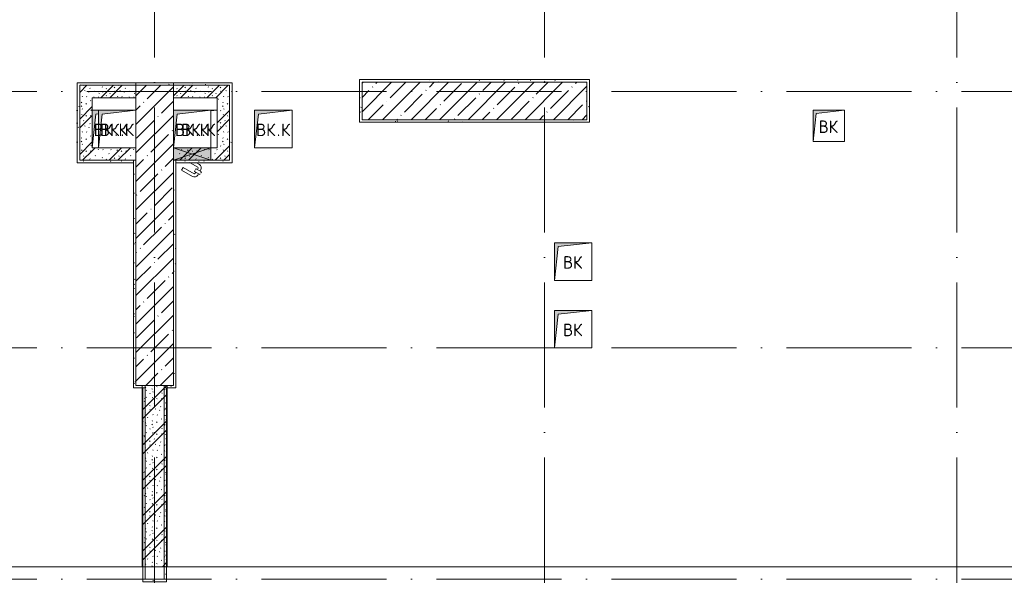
# Model space of a CAD drawing. Header units: millimetres. Extents: x 83162 to 161202, y 56220 to 105342.
# Tile 25 of 209: x 99670 to 107550, y 85017 to 89525. Entities that reach past the tile are written whole.
import ezdxf

# ---------------------------------------------------------------- set-up
doc = ezdxf.new("R2010")
doc.units = ezdxf.units.MM
doc.linetypes.add('4_ Штрихпунктир_ 10 х 2 мм', pattern=[1400, 1000, -200, 0, -200])
for name, color, linetype, lineweight in [('A-____-NOTE-TEXT', 5, 'Continuous', 9), ('A-DETL-GENF-OTLN', 7, 'Continuous', 9), ('A-DOOR-____-OTLN', 7, 'Continuous', 9), ('A-FLOR-____-OTLN', 7, 'Continuous', 9), ('A-GLAZ-____-MCUT', 7, 'Continuous', 9), ('A-GLAZ-____-OTLN', 7, 'Continuous', 9), ('A-WALL-____-MCUT', 7, 'Continuous', 9), ('A-WALL-____-PATT', 7, 'Continuous', 9), ('I-WALL-____-MCUT', 7, 'Continuous', 9), ('M-EQPM-____-OTLN', 7, 'Continuous', 9), ('S-COLS-____-MCUT', 7, 'Continuous', 9), ('S-COLS-____-OTLN', 7, 'Continuous', 9), ('S-GRID-____-OTLN', 7, 'Continuous', 9)]:
    doc.layers.add(name, color=color, linetype=linetype, lineweight=lineweight)
doc.styles.add('GOST Common', font='GOST_Common.ttf', dxfattribs={"height": 100})
pattern_1 = [(135, (150.28, 188.64), (-282.8427, 3e-14), [5, -395]), (135, (174.9, 237.36), (-282.8427, 3e-14), [5, -395]), (135, (211.96, 236.53), (-282.8427, 3e-14), [5, -395]), (135, (114.96, 223.96), (-282.8427, 3e-14), [5, -395]), (135, (77.54, 223.96), (-282.8427, 3e-14), [5, -395]), (135, (57.44, 184.52), (-282.8427, 3e-14), [5, -395]), (135, (66.21, 142.9), (-282.8427, 3e-14), [5, -395]), (135, (107.33, 161), (-282.8427, 3e-14), [5, -395]), (135, (99.08, 130.94), (-282.8427, 3e-14), [5, -395]), (135, (22.6, 136.46), (-282.8427, 3e-14), [5, -395]), (135, (21.16, 168.08), (-282.8427, 3e-14), [5, -395]), (135, (46.13, 96.12), (-282.8427, 3e-14), [5, -395]), (135, (3.54, 74.6), (-282.8427, 3e-14), [5, -395]), (135, (40.3, 47.56), (-282.8427, 3e-14), [5, -395]), (135, (39.77, 18.47), (-282.8427, 3e-14), [5, -395]), (135, (76.94, 37.28), (-282.8427, 3e-14), [5, -395]), (135, (114.18, 62.4), (-282.8427, 3e-14), [5, -395]), (135, (139.87, 90.2), (-282.8427, 3e-14), [5, -395]), (135, (141.44, 15.82), (-282.8427, 3e-14), [5, -395]), (135, (188.69, 26.73), (-282.8427, 3e-14), [5, -395]), (135, (176.14, 51.36), (-282.8427, 3e-14), [5, -395]), (135, (177.03, 0), (-282.8427, 3e-14), [5, -395]), (135, (276.61, 8.22), (-282.8427, 3e-14), [5, -395]), (135, (271.19, 31.72), (-282.8427, 3e-14), [5, -395]), (135, (268.29, 119.65), (-282.8427, 3e-14), [5, -395]), (135, (237.92, 101.95), (-282.8427, 3e-14), [5, -395]), (135, (237.92, 158.27), (-282.8427, 3e-14), [5, -395]), (135, (260.4, 204.35), (-282.8427, 3e-14), [5, -395]), (135, (275.54, 235.4), (-282.8427, 3e-14), [5, -395]), (135, (117.62, 268.96), (-282.8427, 3e-14), [5, -395]), (135, (203.62, 273.83), (-282.8427, 3e-14), [5, -395]), (135, (47.24, 279.3), (-282.8427, 3e-14), [5, -395]), (135, (23.2, 266.16), (-282.8427, 3e-14), [5, -395]), (135, (42.78, 232.52), (-282.8427, 3e-14), [5, -395]), (135, (177.76, 90.57), (-282.8427, 3e-14), [5, -395]), (135, (181.12, 121.8), (-282.8427, 3e-14), [5, -395]), (135, (206.73, 172.06), (-282.8427, 3e-14), [5, -395]), (135, (143.14, 136.62), (-282.8427, 3e-14), [5, -395]), (135, (211.51, 131.86), (-282.8427, 3e-14), [5, -395]), (135, (81.47, 95.1), (-282.8427, 3e-14), [5, -395]), (135, (235.13, 60.46), (-282.8427, 3e-14), [5, -395]), (135, (242.24, 4.89), (-282.8427, 3e-14), [5, -395]), (45, (0, 106.07), (-282.8427, 0), []), (45, (106.07, 0), (-282.8427, 0), []), (45, (176.78, 0), (-282.8427, 0), []), (45, (0, 176.78), (-282.8427, 0), [])]
pattern_2 = [(0, (0, 0), (203.2, 50.8), [3.353, -149.047, 3.353, -149.047, -812.8]), (0, (0, 0), (203.2, 50.8), [-304.8, 3.353, -301.447, 3.353, -149.047, -355.6]), (0, (0, 0), (203.2, 50.8), [-762, 3.353, -98.247, 3.353, -250.647]), (120, (76.2, 25.4), (-145.59409, 150.576362), [3.353, -149.047, 3.353, -149.047, -812.8]), (120, (76.2, 25.4), (-145.59409, 150.576362), [-304.8, 3.353, -301.447, 3.353, -149.047, -355.6]), (120, (76.2, 25.4), (-145.59409, 150.576362), [-762, 3.353, -98.247, 3.353, -250.647]), (240, (101.6, 127), (-57.60591, -201.376362), [3.353, -149.047, 3.353, -149.047, -812.8]), (240, (101.6, 127), (-57.60591, -201.376362), [-304.8, 3.353, -301.447, 3.353, -149.047, -355.6]), (240, (101.6, 127), (-57.60591, -201.376362), [-762, 3.353, -98.247, 3.353, -250.647])]

# ---------------------------------------------------------------- blocks, each defined once
blk = doc.blocks.new('АР_Канал вертикальный прямоугольный - ВК_К-7427197-ВКК_01_К3_З_ЭОМ_греющий кабель_')
at = {"layer": 'A-DETL-GENF-OTLN', "lineweight": 5, "true_color": 0xf4f4f4}
blk.add_hatch(color=7, dxfattribs=at).paths.add_polyline_path([(-150, -150), (-120, 120), (150, 150), (-150, 150), (-150, 81.5)])
at = {"layer": 'A-DETL-GENF-OTLN', "color": 254, "lineweight": 13, "true_color": 0xcccccc}
for p, q in [((150, 150), (-150, 150)), ((-150, 150), (-150, -150)), ((150, 150), (-150, 150)), ((-150, 150), (-150, -150)), ((-150, -150), (-120, 120)), ((-150, -150), (-120, 120)), ((-120, 120), (150, 150)), ((-120, 120), (150, 150)), ((150, -150), (150, 150)), ((-150, -150), (150, -150))]:
    blk.add_line(p, q, dxfattribs=at)
at = {"layer": 'M-EQPM-____-OTLN', "color": 254, "lineweight": 5, "true_color": 0xcccccc}
for p, q in [((-150, -150), (-150, 150)), ((-150, 150), (150, 150)), ((150, 150), (150, -150)), ((150, -150), (-150, -150))]:
    blk.add_line(p, q, dxfattribs=at)
blk = doc.blocks.new('КР_Колонна_ЖБ_Прямоугольная - 300x2400h_B40-1281381-ВКК_01_К3_З_ЭОМ_греющий кабель_')
at = {"layer": 'S-COLS-____-OTLN', "lineweight": 5, "true_color": 0xcccccc}
h = blk.add_hatch(dxfattribs=at)
h.set_pattern_fill('FP_5', color=254, style=0, pattern_type=2)
h.set_pattern_definition([(225, (100750, 87800), (114.04925, -114.04925), []), (225, (100635.95, 87800), (114.04925, -114.04925), [201.613, -40.323, 3.353, -36.97])])
h.paths.add_polyline_path([(-150, 1200), (-150, -1200), (150, -1200), (150, 1200)])
at = {"layer": 'S-COLS-____-MCUT', "color": 254, "lineweight": 5, "true_color": 0xcccccc}
for p, q in [((150, 1200), (-150, 1200)), ((-150, 1200), (-150, -600)), ((150, -700), (150, 1200)), ((-150, -600), (-150, -700)), ((-150, -1000), (-150, -1200)), ((150, -1200), (150, -1000)), ((-150, -1200), (150, -1200))]:
    blk.add_line(p, q, dxfattribs=at)
blk = doc.blocks.new('КР_Колонна_ЖБ_Прямоугольная - 300x1800h_B40-1284474-ВКК_01_К3_З_ЭОМ_греющий кабель_')
at = {"layer": 'S-COLS-____-OTLN', "lineweight": 5, "true_color": 0xcccccc}
h = blk.add_hatch(dxfattribs=at)
h.set_pattern_fill('FP_13', color=254, style=0, pattern_type=2)
h.set_pattern_definition([(135, (88875, -103310), (-114.04925, -114.04925), []), (135, (88875, -103195.95), (-114.04925, -114.04925), [201.613, -40.323, 3.353, -36.97])])
h.paths.add_polyline_path([(150, 900), (-150, 900), (-150, -900), (150, -900), (150, 293)])
at = {"layer": 'S-COLS-____-MCUT', "color": 254, "lineweight": 5, "true_color": 0xcccccc}
for p, q in [((150, 900), (-150, 900)), ((-150, 900), (-150, -900)), ((150, -900), (150, 900)), ((-150, -900), (150, -900))]:
    blk.add_line(p, q, dxfattribs=at)
blk = doc.blocks.new('АР_Канал вертикальный прямоугольный - ВК-6742463-ВКК_01_К3_З_ЭОМ_греющий кабель_')
at = {"layer": 'A-DETL-GENF-OTLN', "lineweight": 5, "true_color": 0xf4f4f4}
blk.add_hatch(color=7, dxfattribs=at).paths.add_polyline_path([(-125, -125), (-100, 100), (125, 125), (-125, 125), (-125, 56.5)])
at = {"layer": 'A-DETL-GENF-OTLN', "color": 254, "lineweight": 13, "true_color": 0xcccccc}
for p, q in [((125, 125), (-125, 125)), ((-125, 125), (-125, -125)), ((125, 125), (-125, 125)), ((-125, 125), (-125, -125)), ((-125, -125), (-100, 100)), ((-125, -125), (-100, 100)), ((-100, 100), (125, 125)), ((-100, 100), (125, 125)), ((125, -125), (125, 125)), ((-125, -125), (125, -125))]:
    blk.add_line(p, q, dxfattribs=at)
at = {"layer": 'M-EQPM-____-OTLN', "color": 254, "lineweight": 5, "true_color": 0xcccccc}
for p, q in [((-125, -125), (-125, 125)), ((-125, 125), (125, 125)), ((125, 125), (125, -125)), ((125, -125), (-125, -125))]:
    blk.add_line(p, q, dxfattribs=at)
blk = doc.blocks.new('АР_Канал вертикальный прямоугольный - ВК-6742635-ВКК_01_К3_З_ЭОМ_греющий кабель_')
at = {"layer": 'A-DETL-GENF-OTLN', "lineweight": 5, "true_color": 0xf4f4f4}
blk.add_hatch(color=7, dxfattribs=at).paths.add_polyline_path([(-150, -150), (-120, 120), (150, 150), (-150, 150)])
at = {"layer": 'A-DETL-GENF-OTLN', "color": 254, "lineweight": 13, "true_color": 0xcccccc}
for p, q in [((150, 150), (-150, 150)), ((-150, 150), (-150, -150)), ((150, 150), (-150, 150)), ((-150, 150), (-150, -150)), ((-150, -150), (-120, 120)), ((-150, -150), (-120, 120)), ((-120, 120), (150, 150)), ((-120, 120), (150, 150)), ((150, -150), (150, 150)), ((-150, -150), (150, -150))]:
    blk.add_line(p, q, dxfattribs=at)
at = {"layer": 'M-EQPM-____-OTLN', "color": 254, "lineweight": 5, "true_color": 0xcccccc}
for p, q in [((-150, -150), (-150, 150)), ((-150, 150), (150, 150)), ((150, 150), (150, -150)), ((150, -150), (-150, -150))]:
    blk.add_line(p, q, dxfattribs=at)
blk = doc.blocks.new('АР_Канал вертикальный прямоугольный - ВК_К-V28-ВКК_01_К3_З_ЭОМ_греющий кабель_')
at = {"layer": 'A-DETL-GENF-OTLN', "lineweight": 5, "true_color": 0xf4f4f4}
blk.add_hatch(color=7, dxfattribs=at).paths.add_polyline_path([(100, 144.4), (150, 150), (100, 150)])
at = {"layer": 'A-DETL-GENF-OTLN', "color": 254, "lineweight": 13, "true_color": 0xcccccc}
for p, q in [((100, 144.4), (150, 150)), ((100, 144.4), (150, 150)), ((150, 150), (100, 150)), ((150, 150), (100, 150))]:
    blk.add_line(p, q, dxfattribs=at)
at = {"layer": 'M-EQPM-____-OTLN', "color": 254, "lineweight": 5, "true_color": 0xcccccc}
blk.add_line((100, 150), (150, 150), dxfattribs=at)
blk = doc.blocks.new('АР_Канал вертикальный прямоугольный - ВК_К-V29-ВКК_01_К3_З_ЭОМ_греющий кабель_')
at = {"layer": 'A-DETL-GENF-OTLN', "lineweight": 5, "true_color": 0xf4f4f4}
blk.add_hatch(color=7, dxfattribs=at).paths.add_polyline_path([(-150, -150), (-120, 120), (-100, 122.2), (-100, 150), (-150, 150), (-150, 81.5)])
at = {"layer": 'A-DETL-GENF-OTLN', "color": 254, "lineweight": 13, "true_color": 0xcccccc}
for p, q in [((-100, 150), (-150, 150)), ((-100, 150), (-150, 150)), ((-150, -150), (-120, 120)), ((-150, -150), (-120, 120)), ((-120, 120), (-100, 122.2)), ((-120, 120), (-100, 122.2))]:
    blk.add_line(p, q, dxfattribs=at)
at = {"layer": 'M-EQPM-____-OTLN', "color": 254, "lineweight": 5, "true_color": 0xcccccc}
blk.add_line((-150, 150), (-100, 150), dxfattribs=at)
blk = doc.blocks.new('АР_Канал вертикальный прямоугольный - ВК_К-3506722-ВКК_01_К3_З_ЭОМ_греющий кабель_')
at = {"layer": 'A-DETL-GENF-OTLN', "lineweight": 5, "true_color": 0xf4f4f4}
blk.add_hatch(color=7, dxfattribs=at).paths.add_polyline_path([(-150, -150), (-120, 120), (150, 150), (-150, 150), (-150, 81.5)])
at = {"layer": 'A-DETL-GENF-OTLN', "color": 254, "lineweight": 13, "true_color": 0xcccccc}
for p, q in [((150, 150), (-150, 150)), ((-150, 150), (-150, -150)), ((150, 150), (-150, 150)), ((-150, 150), (-150, -150)), ((-150, -150), (-120, 120)), ((-150, -150), (-120, 120)), ((-120, 120), (150, 150)), ((-120, 120), (150, 150)), ((150, -150), (150, 150)), ((-150, -150), (150, -150))]:
    blk.add_line(p, q, dxfattribs=at)
at = {"layer": 'M-EQPM-____-OTLN', "color": 254, "lineweight": 5, "true_color": 0xcccccc}
for p, q in [((-150, -150), (-150, 150)), ((-150, 150), (150, 150)), ((150, 150), (150, -150)), ((150, -150), (-150, -150))]:
    blk.add_line(p, q, dxfattribs=at)
blk = doc.blocks.new('АР_Канал вертикальный прямоугольный - ВК-3506840-ВКК_01_К3_З_ЭОМ_греющий кабель_')
at = {"layer": 'A-DETL-GENF-OTLN', "lineweight": 5, "true_color": 0xf4f4f4}
blk.add_hatch(color=7, dxfattribs=at).paths.add_polyline_path([(-150, -150), (-120, 120), (150, 150), (-150, 150)])
at = {"layer": 'A-DETL-GENF-OTLN', "color": 254, "lineweight": 13, "true_color": 0xcccccc}
for p, q in [((150, 150), (-150, 150)), ((-150, 150), (-150, -150)), ((150, 150), (-150, 150)), ((-150, 150), (-150, -150)), ((-150, -150), (-120, 120)), ((-150, -150), (-120, 120)), ((-120, 120), (150, 150)), ((-120, 120), (150, 150)), ((150, -150), (150, 150)), ((-150, -150), (150, -150))]:
    blk.add_line(p, q, dxfattribs=at)
at = {"layer": 'M-EQPM-____-OTLN', "color": 254, "lineweight": 5, "true_color": 0xcccccc}
for p, q in [((-150, -150), (-150, 150)), ((-150, 150), (150, 150)), ((150, 150), (150, -150)), ((150, -150), (-150, -150))]:
    blk.add_line(p, q, dxfattribs=at)
blk = doc.blocks.new('АР_Отверстие прямоугольное - ВК_К-4528386-ВКК_01_К3_З_ЭОМ_греющий кабель_')
at = {"layer": 'A-DETL-GENF-OTLN', "lineweight": 5, "true_color": 0xf9f9f9}
blk.add_hatch(color=7, dxfattribs=at).paths.add_polyline_path([(275, 50), (-25, 50), (-25, -50), (275, -50)])
at = {"layer": 'A-DETL-GENF-OTLN', "color": 254, "lineweight": 5, "true_color": 0xcccccc}
for p, q in [((275, 50), (-25, -50)), ((-25, 50), (275, -50))]:
    blk.add_line(p, q, dxfattribs=at)
at = {"layer": 'A-DETL-GENF-OTLN', "color": 254, "lineweight": 13, "true_color": 0xcccccc}
for p, q in [((275, 50), (-25, 50)), ((-25, 50), (-25, -50)), ((275, -50), (275, 50))]:
    blk.add_line(p, q, dxfattribs=at)
at = {"layer": 'A-GLAZ-____-MCUT', "color": 254, "lineweight": 5, "true_color": 0xcccccc}
for p, q in [((-25, 50), (-25, -50)), ((275, 50), (275, -50))]:
    blk.add_line(p, q, dxfattribs=at)
blk = doc.blocks.new('АР_Дверь однопольная - 300х400h_200__ВК_СС-V42-ВКК_01_К3_З_ЭОМ_греющий кабель_')
at = {"layer": 'A-DOOR-____-OTLN', "color": 254, "lineweight": 5, "true_color": 0xcccccc}
for p, q in [((-66.2, 157.5), (-62.2, 164.4)), ((-62.2, 164.4), (-18.9, 139.4)), ((-51.4, 158.2), (-45.4, 168.6)), ((71.9, 106.7), (-16.9, 157.9)), ((84.4, 128.3), (-4.4, 179.6)), ((-71.2, 148.8), (-75.2, 141.9)), ((-75.2, 141.9), (-31.9, 116.9)), ((-64.4, 135.7), (-70.4, 125.3)), ((-34.6, 70), (-59.4, 84.3)), ((-42.7, 123.2), (-48.7, 112.8)), ((15.4, 70), (-46.9, 105.9)), ((-31.9, 116.9), (-27.9, 123.8)), ((-29.7, 145.7), (-23.7, 156.1)), ((-18.9, 139.4), (-22.9, 132.5)), ((71.9, 106.7), (84.4, 128.3))]:
    blk.add_line(p, q, dxfattribs=at)
for centre, radius, start, end in [((-19.4, 153.6), 30, 60, 150), ((-19.4, 153.6), 4.99, 60, 150), ((-44.4, 110.3), 30, 150, 240), ((-44.4, 110.3), 4.99, 150, 240)]:
    blk.add_arc(centre, radius, start, end, dxfattribs=at)
blk = doc.blocks.new('240311_Наметкина 10_РД_АР_К3_R21_rvt-1-ВКК_01_К3_З_ЭОМ_греющий кабель_')
at = {"layer": 'A-WALL-____-PATT', "lineweight": 5, "true_color": 0xcccccc}
h = blk.add_hatch(dxfattribs=at)
h.set_pattern_fill('FP_29', color=254, style=0, pattern_type=2)
h.set_pattern_definition(pattern_1)
h.paths.add_polyline_path([(100150, 88400), (100250, 88400), (100250, 89000), (100150, 89000), (100150, 88731.5)])
h = blk.add_hatch(dxfattribs=at)
h.set_pattern_fill('FP_29', color=254, style=0, pattern_type=2)
h.set_pattern_definition(pattern_1)
h.paths.add_polyline_path([(100600, 88900), (100600, 89000), (100250, 89000), (100250, 88900)])
h = blk.add_hatch(dxfattribs=at)
h.set_pattern_fill('FP_29', color=254, style=0, pattern_type=2)
h.set_pattern_definition(pattern_1)
h.paths.add_polyline_path([(100900, 88900), (101350, 88900), (101350, 89000), (100900, 89000)])
h = blk.add_hatch(dxfattribs=at)
h.set_pattern_fill('FP_29', color=254, style=0, pattern_type=2)
h.set_pattern_definition(pattern_1)
h.paths.add_polyline_path([(101350, 88400), (101350, 88900), (101250, 88900), (101250, 88400)])
h = blk.add_hatch(dxfattribs=at)
h.set_pattern_fill('FP_29', color=254, style=0, pattern_type=2)
h.set_pattern_definition(pattern_1)
h.paths.add_polyline_path([(100330, 88400), (100600, 88400), (100600, 88500), (100250, 88500), (100250, 88400), (100300, 88400)])
h = blk.add_hatch(dxfattribs=at)
h.set_pattern_fill('FP_29', color=254, style=0, pattern_type=2)
h.set_pattern_definition(pattern_1)
h.paths.add_polyline_path([(100900, 88400), (101250, 88400), (101250, 88500), (100900, 88500)])
h = blk.add_hatch(dxfattribs=at)
h.set_pattern_fill('FP_29', color=254, style=0, pattern_type=2)
h.set_pattern_definition(pattern_1)
h.paths.add_polyline_path([(100850, 85150), (100850, 86600), (100650, 86600), (100650, 85150)])
at = {"layer": 'A-FLOR-____-OTLN', "color": 254, "lineweight": 5, "true_color": 0xcccccc}
for p, q in [((93750, 85150), (100650, 85150)), ((100650, 85150), (93750, 85150)), ((100850, 85150), (110345, 85150)), ((110345, 85150), (100850, 85150))]:
    blk.add_line(p, q, dxfattribs=at)
at = {"layer": 'I-WALL-____-MCUT', "color": 254, "lineweight": 5, "true_color": 0xcccccc}
for p, q in [((100150, 89000), (100150, 88400)), ((100250, 89000), (100150, 89000)), ((100600, 89000), (100250, 89000)), ((101350, 89000), (100900, 89000)), ((101350, 88900), (101350, 89000)), ((100250, 88900), (100600, 88900)), ((100250, 88500), (100250, 88900)), ((100900, 88900), (101250, 88900)), ((101250, 88900), (101250, 88500)), ((101350, 88400), (101350, 88900)), ((100300, 88500), (100250, 88500)), ((101250, 88500), (101200, 88500)), ((100150, 88400), (100250, 88400)), ((100250, 88400), (100600, 88400)), ((100900, 88400), (101200, 88400)), ((101200, 88400), (101250, 88400)), ((101250, 88400), (101350, 88400)), ((100650, 86600), (100650, 85150)), ((100850, 85150), (100850, 86600)), ((100650, 85150), (100850, 85150))]:
    blk.add_line(p, q, dxfattribs=at)
at = {"layer": 'A-DOOR-____-OTLN', "color": 254, "lineweight": 5, "true_color": 0xcccccc, "rotation": 180}
blk.add_blockref('АР_Дверь однопольная - 300х400h_200__ВК_СС-V42-ВКК_01_К3_З_ЭОМ_греющий кабель_', (101049.3, 88450), dxfattribs=at)
at = {"layer": 'A-GLAZ-____-OTLN', "color": 254, "lineweight": 5, "true_color": 0xcccccc, "rotation": 180}
blk.add_blockref('АР_Отверстие прямоугольное - ВК_К-4528386-ВКК_01_К3_З_ЭОМ_греющий кабель_', (101175, 88450), dxfattribs=at)
at = {"layer": 'M-EQPM-____-OTLN', "color": 254, "lineweight": 5, "true_color": 0xcccccc}
for name, p in [('АР_Канал вертикальный прямоугольный - ВК_К-V29-ВКК_01_К3_З_ЭОМ_греющий кабель_', (100400, 88650)), ('АР_Канал вертикальный прямоугольный - ВК_К-7427197-ВКК_01_К3_З_ЭОМ_греющий кабель_', (100450, 88650)), ('АР_Канал вертикальный прямоугольный - ВК_К-7427197-ВКК_01_К3_З_ЭОМ_греющий кабель_', (101050, 88650)), ('АР_Канал вертикальный прямоугольный - ВК_К-V28-ВКК_01_К3_З_ЭОМ_греющий кабель_', (101100, 88650)), ('АР_Канал вертикальный прямоугольный - ВК_К-3506722-ВКК_01_К3_З_ЭОМ_греющий кабель_', (101700, 88650)), ('АР_Канал вертикальный прямоугольный - ВК-6742463-ВКК_01_К3_З_ЭОМ_греющий кабель_', (106145, 88675)), ('АР_Канал вертикальный прямоугольный - ВК-3506840-ВКК_01_К3_З_ЭОМ_греющий кабель_', (104100, 87590)), ('АР_Канал вертикальный прямоугольный - ВК-6742635-ВКК_01_К3_З_ЭОМ_греющий кабель_', (104100, 87050))]:
    blk.add_blockref(name, p, dxfattribs=at)
at = {"layer": 'S-COLS-____-OTLN', "color": 254, "lineweight": 5, "true_color": 0xcccccc}
for name, p, rotation in [('КР_Колонна_ЖБ_Прямоугольная - 300x2400h_B40-1281381-ВКК_01_К3_З_ЭОМ_греющий кабель_', (100750, 87800), 180), ('КР_Колонна_ЖБ_Прямоугольная - 300x1800h_B40-1284474-ВКК_01_К3_З_ЭОМ_греющий кабель_', (103310, 88875), 269.9999999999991)]:
    blk.add_blockref(name, p, dxfattribs=dict(at, rotation=rotation))
at = {"layer": 'A-____-NOTE-TEXT', "color": 254, "lineweight": 5, "true_color": 0xcccccc, "char_height": 100, "attachment_point": 1, "style": 'GOST Common'}
for s, insert, width in [('ВК', (100262.4, 88693.6), 200.422), ('ВК', (100312.4, 88693.6), 200.422), ('\\fGOST Common|b0|i0|c204|p34|;К', (100460.8, 88693.6), 96.202), ('\\fGOST Common|b0|i0|c204|p34|;К', (100510.8, 88693.6), 96.202), ('ВК', (100912.4, 88693.6), 200.422), ('ВК', (100962.4, 88693.6), 200.422), ('\\fGOST Common|b0|i0|c204|p34|;К', (101110.8, 88693.6), 96.202), ('\\fGOST Common|b0|i0|c204|p34|;К', (101160.8, 88693.6), 96.202), ('ВК', (101562.4, 88693.6), 200.422), ('\\fGOST Common|b0|i0|c204|p34|;К', (101760.8, 88693.6), 96.202), ('ВК', (106063.9, 88718.6), 200.422), ('\\fGOST Common|b0|i0|c204|p34|;.', (100427.8, 88693.6), 40.084), ('\\fGOST Common|b0|i0|c204|p34|;.', (100477.8, 88693.6), 40.084), ('\\fGOST Common|b0|i0|c204|p34|;.', (101077.8, 88693.6), 40.084), ('\\fGOST Common|b0|i0|c204|p34|;.', (101127.8, 88693.6), 40.084), ('\\fGOST Common|b0|i0|c204|p34|;.', (101727.8, 88693.6), 40.084), ('ВК', (104018.9, 87633.6), 200.422), ('ВК', (104018.9, 87093.6), 200.422)]:
    blk.add_mtext(s, dxfattribs=dict(at, insert=insert, width=width))
blk = doc.blocks.new('Наметкина 10_РД_АР_К3_Отделка_R21_rvt-1-ВКК_01_К3_З_ЭОМ_греющий кабель_')
at = {"layer": 'A-WALL-____-PATT', "lineweight": 5, "true_color": 0xaaaaaa}
h = blk.add_hatch(dxfattribs=at)
h.set_pattern_fill('FP_35', color=253, style=0, pattern_type=2)
h.set_pattern_definition(pattern_2)
h.paths.add_polyline_path([(102410, 88705), (102410, 89045), (102390, 89045), (102390, 88705)])
h = blk.add_hatch(dxfattribs=at)
h.set_pattern_fill('FP_35', color=253, style=0, pattern_type=2)
h.set_pattern_definition(pattern_2)
h.paths.add_polyline_path([(104210, 89025), (104210, 89045), (102410, 89045), (102410, 89025), (103603, 89025)])
h = blk.add_hatch(dxfattribs=at)
h.set_pattern_fill('FP_35', color=253, style=0, pattern_type=2)
h.set_pattern_definition(pattern_2)
h.paths.add_polyline_path([(104210, 88725), (104230, 88725), (104230, 89045), (104210, 89045), (104210, 88731.5)])
h = blk.add_hatch(dxfattribs=at)
h.set_pattern_fill('FP_35', color=253, style=0, pattern_type=2)
h.set_pattern_definition(pattern_2)
h.paths.add_polyline_path([(100130, 88400), (100150, 88400), (100150, 89020), (100130, 89020), (100130, 88731.5)])
h = blk.add_hatch(dxfattribs=at)
h.set_pattern_fill('FP_35', color=253, style=0, pattern_type=2)
h.set_pattern_definition(pattern_2)
h.paths.add_polyline_path([(100600, 89000), (100600, 89020), (100150, 89020), (100150, 89000)])
h = blk.add_hatch(dxfattribs=at)
h.set_pattern_fill('FP_35', color=253, style=0, pattern_type=2)
h.set_pattern_definition(pattern_2)
h.paths.add_polyline_path([(100600, 89000), (100900.4, 89000), (100900, 89020), (100600, 89020)])
h = blk.add_hatch(dxfattribs=at)
h.set_pattern_fill('FP_35', color=253, style=0, pattern_type=2)
h.set_pattern_definition(pattern_2)
h.paths.add_polyline_path([(101350, 89000), (101370, 89000), (101370, 89020), (100900.4, 89020), (100900.4, 89000)])
h = blk.add_hatch(dxfattribs=at)
h.set_pattern_fill('FP_35', color=253, style=0, pattern_type=2)
h.set_pattern_definition(pattern_2)
h.paths.add_polyline_path([(101370, 88380), (101370, 89000), (101350, 89000), (101350, 88380)])
h = blk.add_hatch(dxfattribs=at)
h.set_pattern_fill('FP_35', color=253, style=0, pattern_type=2)
h.set_pattern_definition(pattern_2)
h.paths.add_polyline_path([(104210, 88705), (104230, 88705), (104230, 88725), (102410, 88725), (102410, 88705), (103603, 88705)])
h = blk.add_hatch(dxfattribs=at)
h.set_pattern_fill('FP_35', color=253, style=0, pattern_type=2)
h.set_pattern_definition(pattern_2)
h.paths.add_polyline_path([(100580, 88380), (100580, 88400), (100130, 88400), (100130, 88380)])
h = blk.add_hatch(dxfattribs=at)
h.set_pattern_fill('FP_35', color=253, style=0, pattern_type=2)
h.set_pattern_definition(pattern_2)
h.paths.add_polyline_path([(100580, 86580), (100600, 86580), (100600, 88400), (100580, 88400), (100580, 86600)])
h = blk.add_hatch(dxfattribs=at)
h.set_pattern_fill('FP_35', color=253, style=0, pattern_type=2)
h.set_pattern_definition(pattern_2)
h.paths.add_polyline_path([(100900, 86600), (100920, 86600), (100920, 88400), (100900, 88400), (100900, 87406.4)])
h = blk.add_hatch(dxfattribs=at)
h.set_pattern_fill('FP_35', color=253, style=0, pattern_type=2)
h.set_pattern_definition(pattern_2)
h.paths.add_polyline_path([(100920, 88380), (101350, 88380), (101350, 88400), (100920, 88400)])
h = blk.add_hatch(dxfattribs=at)
h.set_pattern_fill('FP_35', color=253, style=0, pattern_type=2)
h.set_pattern_definition(pattern_2)
h.paths.add_polyline_path([(100675, 85050), (100675, 86580), (100655, 86580), (100655, 85050)])
h = blk.add_hatch(dxfattribs=at)
h.set_pattern_fill('FP_35', color=253, style=0, pattern_type=2)
h.set_pattern_definition(pattern_2)
h.paths.add_polyline_path([(100900, 86580), (100920, 86580), (100920, 86600), (100825, 86600), (100825, 86580), (100845, 86580)])
h = blk.add_hatch(dxfattribs=at)
h.set_pattern_fill('FP_35', color=253, style=0, pattern_type=2)
h.set_pattern_definition(pattern_2)
h.paths.add_polyline_path([(100845, 85030), (100845, 86580), (100825, 86580), (100825, 85030)])
h = blk.add_hatch(dxfattribs=at)
h.set_pattern_fill('FP_35', color=253, style=0, pattern_type=2)
h.set_pattern_definition(pattern_2)
h.paths.add_polyline_path([(100825, 85030), (100825, 85050), (100655, 85050), (100655, 85030)])
at = {"layer": 'A-WALL-____-MCUT', "color": 253, "lineweight": 5, "true_color": 0xaaaaaa}
for p, q in [((102390, 89045), (102390, 88705)), ((102410, 89045), (102390, 89045)), ((104210, 89045), (102410, 89045)), ((104230, 89045), (104210, 89045)), ((104230, 88725), (104230, 89045)), ((100150, 89020), (100130, 89020)), ((100130, 89020), (100130, 88400)), ((100600, 89020), (100150, 89020)), ((100150, 88400), (100150, 89000)), ((100150, 89000), (100600, 89000)), ((100900.4, 89020), (100600, 89020)), ((100600, 89020), (100600, 89000)), ((100600, 89000), (100600, 89020)), ((100900.4, 89000), (100900.4, 89020)), ((101370, 89020), (100900.4, 89020)), ((100900.4, 89020), (100900.4, 89000)), ((100900.4, 89000), (101350, 89000)), ((101350, 89000), (101350, 88400)), ((101370, 89000), (101370, 89020)), ((101370, 88380), (101370, 89000)), ((102390, 88705), (102410, 88705)), ((102410, 88705), (104230, 88705)), ((104230, 88705), (104230, 88725)), ((100130, 88400), (100130, 88380)), ((100130, 88380), (100580, 88380)), ((100580, 88400), (100150, 88400)), ((100600, 88400), (100580, 88400)), ((100580, 88380), (100580, 88400)), ((100580, 88380), (100580, 86580)), ((100920, 88400), (100900, 88400)), ((101200, 88400), (100920, 88400)), ((100920, 88400), (100920, 88380)), ((100920, 86600), (100920, 88380)), ((100920, 88380), (101350, 88380)), ((101350, 88400), (101200, 88400)), ((101350, 88380), (101370, 88380)), ((100580, 86580), (100600, 86580)), ((100600, 86580), (100655, 86580)), ((100655, 86580), (100655, 85050)), ((100675, 86580), (100655, 86580)), ((100675, 86580), (100675, 86600)), ((100675, 85050), (100675, 86580)), ((100825, 86600), (100825, 86580)), ((100825, 86580), (100825, 85050)), ((100845, 86580), (100825, 86580)), ((100845, 86580), (100920, 86580)), ((100845, 85030), (100845, 86580)), ((100920, 86580), (100920, 86600)), ((100655, 85050), (100655, 85030)), ((100655, 85030), (100825, 85030)), ((100825, 85050), (100675, 85050)), ((100825, 85030), (100845, 85030))]:
    blk.add_line(p, q, dxfattribs=at)
at = {"layer": 'S-GRID-____-OTLN', "color": 254, "linetype": '4_ Штрихпунктир_ 10 х 2 мм', "lineweight": 5, "true_color": 0xcccccc}
for p, q in [((100750, 57020.1), (100750, 104542.4)), ((103870, 57020.1), (103870, 104542.4)), ((107170, 57020.1), (107170, 104542.4)), ((153009.9, 88950), (83961.5, 88950)), ((153009.9, 86900), (83961.5, 86900)), ((153009.9, 85050), (83961.5, 85050))]:
    blk.add_line(p, q, dxfattribs=at)

msp = doc.modelspace()

# ---------------------------------------------------------------- block references
at = {"lineweight": 5}
for name in ['Наметкина 10_РД_АР_К3_Отделка_R21_rvt-1-ВКК_01_К3_З_ЭОМ_греющий кабель_', '240311_Наметкина 10_РД_АР_К3_R21_rvt-1-ВКК_01_К3_З_ЭОМ_греющий кабель_']:
    msp.add_blockref(name, (0, 0), dxfattribs=at)

doc.saveas('drawing.dxf')
